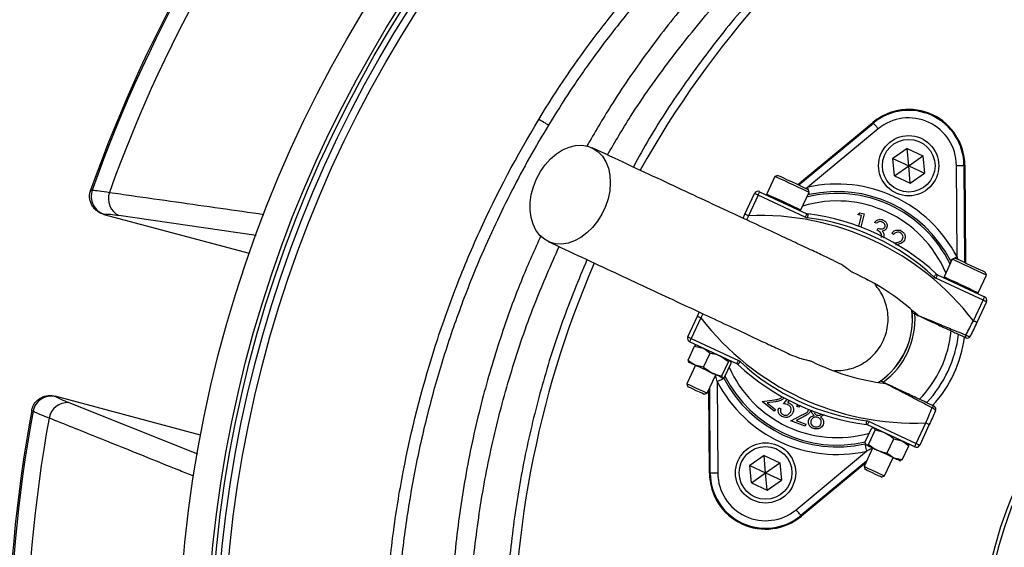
# Model space of a CAD drawing. Header units: millimetres. Extents: x 1308 to 2538, y 1294 to 2524.
# Tile 4 of 13: x 1543 to 1805, y 1942 to 2082. Entities that reach past the tile are written whole.
import ezdxf

# ---------------------------------------------------------------- set-up
doc = ezdxf.new("R2010")
doc.units = ezdxf.units.MM

msp = doc.modelspace()

# ---------------------------------------------------------------- linework, layer by layer
at = {"color": 7, "linetype": 'Continuous', "lineweight": 25}
for p, q in [((1749.76, 2038.45), (1769.7, 2054.96)), ((1749.99, 2038.34), (1769.85, 2054.79)), ((1769.85, 2054.79), (1769.7, 2054.96)), ((1771.12, 2053.25), (1752.39, 2037.73)), ((1778.82, 2048.06), (1775.04, 2045.41)), ((1778.82, 2048.06), (1783.01, 2046.11)), ((1779.23, 2043.46), (1778.82, 2048.06)), ((1775.44, 2040.81), (1775.04, 2045.41)), ((1775.04, 2045.41), (1779.23, 2043.46)), ((1779.23, 2043.46), (1783.01, 2046.11)), ((1783.01, 2046.11), (1783.41, 2041.51)), ((1775.44, 2040.81), (1779.23, 2043.46)), ((1779.23, 2043.46), (1783.41, 2041.51)), ((1779.63, 2038.86), (1779.23, 2043.46)), ((1779.63, 2038.86), (1783.41, 2041.51)), ((1792.09, 2019.22), (1791.93, 2043.54)), ((1793.93, 2043.56), (1794.1, 2017.77)), ((1793.93, 2043.56), (1794.16, 2043.56)), ((1794.16, 2043.56), (1794.32, 2017.67)), ((1743.69, 2040.61), (1741.52, 2035.95)), ((1744.49, 2040.9), (1743.69, 2040.61)), ((1743.7, 2040.61), (1743.69, 2040.61)), ((1775.44, 2040.81), (1779.63, 2038.86)), ((1561.78, 2036.95), (1562.2, 2036.96)), ((1739.6, 2036.56), (1752.14, 2030.71)), ((1750.58, 2031.72), (1752.76, 2036.39)), ((1752.76, 2036.39), (1752.47, 2037.18)), ((1735.71, 2030.6), (1738.27, 2036.08)), ((1739.18, 2035.66), (1736.62, 2030.17)), ((1751.72, 2029.81), (1739.18, 2035.66)), ((1752.83, 2035.78), (1752.43, 2035.68)), ((1565.32, 2030.54), (1603.96, 2020.19)), ((1565.43, 2030.54), (1565.32, 2030.54)), ((1735.21, 2029.51), (1735.71, 2030.6)), ((1765.73, 2030.46), (1766.22, 2030.95)), ((1766.65, 2030.24), (1765.73, 2030.46)), ((1765.95, 2027.34), (1766.65, 2030.24)), ((1766.22, 2030.95), (1767.36, 2030.67)), ((1767.36, 2030.67), (1766.51, 2027.13)), ((1770.66, 2028.18), (1770.18, 2028.41)), ((1770.82, 2026.32), (1771.08, 2026.88)), ((1775.2, 2025.2), (1774.74, 2025.54)), ((1775.41, 2022.93), (1775.48, 2022.95)), ((1790.82, 2018.64), (1788.65, 2013.97)), ((1790.49, 2017.92), (1790.31, 2018.3)), ((1791.62, 2018.93), (1790.82, 2018.64)), ((1798.99, 2007.76), (1786.45, 2013.61)), ((1786.87, 2014.52), (1799.42, 2008.67)), ((1797.71, 2009.74), (1799.88, 2014.41)), ((1799.88, 2014.41), (1799.59, 2015.21)), ((1796.44, 2002.28), (1798.99, 2007.76)), ((1780.1, 2005.11), (1780.17, 2004.4)), ((1799.9, 2007.34), (1797.34, 2001.86)), ((1720.52, 1998.02), (1723.08, 2003.5)), ((1723.98, 2003.08), (1721.43, 1997.59)), ((1723.08, 2003.5), (1723.58, 2004.59)), ((1721.43, 1997.59), (1733.97, 1991.74)), ((1794.34, 1997.8), (1792.5, 1998.66)), ((1720.58, 1991.86), (1722.31, 1995.58)), ((1733.55, 1990.84), (1721, 1996.69)), ((1722.31, 1995.58), (1724.57, 1995.02)), ((1722.82, 1995.84), (1722.76, 1995.84)), ((1724.71, 1989.93), (1726.45, 1993.65)), ((1731.29, 1991.4), (1729.06, 1992.93)), ((1722.52, 1990.46), (1720.24, 1985.58)), ((1720.67, 1991.35), (1720.7, 1991.31)), ((1724.71, 1989.93), (1722.46, 1990.49)), ((1724.71, 1989.93), (1726.95, 1988.4)), ((1729.56, 1987.67), (1731.29, 1991.4)), ((1730.27, 1987.34), (1732, 1991.06)), ((1731.93, 1991.55), (1731.88, 1991.61)), ((1725.68, 1983.05), (1727.95, 1987.93)), ((1729.77, 1987.08), (1729.85, 1987.09)), ((1720.24, 1985.58), (1720.54, 1984.77)), ((1720.54, 1984.77), (1720.54, 1984.77)), ((1726.26, 1961.8), (1726.12, 1983.99)), ((1726.49, 1961.8), (1726.34, 1984.47)), ((1728.33, 1986.14), (1728.49, 1961.81)), ((1771.72, 1986.28), (1771.13, 1985.88)), ((1552.38, 1982.24), (1552.47, 1982.19)), ((1591.01, 1971.89), (1552.38, 1982.24)), ((1724.86, 1982.75), (1725.68, 1983.05)), ((1740.25, 1980.81), (1743.57, 1981.32)), ((1745.99, 1980.25), (1746.93, 1981.37)), ((1743.43, 1978.29), (1740.25, 1980.81)), ((1743.79, 1980.79), (1741.63, 1980.45)), ((1741.63, 1980.45), (1743.79, 1978.74)), ((1743.79, 1978.74), (1743.43, 1978.29)), ((1744.68, 1979.19), (1745.22, 1978.89)), ((1747.43, 1981.11), (1746.99, 1980.57)), ((1749.49, 1979.54), (1749.78, 1979.99)), ((1750.03, 1979.34), (1749.49, 1979.54)), ((1750.27, 1979.74), (1750.03, 1979.34)), ((1784.05, 1980.53), (1785.89, 1979.67)), ((1546.46, 1978.25), (1546.11, 1978.46)), ((1747.92, 1975.74), (1750.93, 1977.26)), ((1751.3, 1976.81), (1749.34, 1975.83)), ((1751.73, 1974.32), (1747.92, 1975.74)), ((1749.34, 1975.83), (1751.93, 1974.86)), ((1751.93, 1974.86), (1751.73, 1974.32)), ((1767.61, 1969.93), (1769.35, 1973.65)), ((1780.82, 1968.79), (1768.27, 1974.64)), ((1768.7, 1975.55), (1781.24, 1969.7)), ((1769.81, 1973.79), (1769.35, 1973.65)), ((1769.94, 1973.86), (1769.81, 1973.85)), ((1770.32, 1973.2), (1770.02, 1973.83)), ((1781.24, 1969.7), (1783.8, 1975.18)), ((1784.71, 1974.76), (1782.15, 1969.28)), ((1768.59, 1969.47), (1770.32, 1973.2)), ((1773.53, 1967.17), (1775.26, 1970.89)), ((1775.26, 1970.89), (1777.43, 1970.37)), ((1769.64, 1968.49), (1767.37, 1963.61)), ((1767.61, 1969.93), (1767.91, 1969.3)), ((1767.75, 1969.46), (1767.83, 1969.33)), ((1777.49, 1965.32), (1779.23, 1969.04)), ((1779.09, 1969.52), (1779.01, 1969.64)), ((1779.03, 1969.49), (1779.23, 1969.04)), ((1740.79, 1966.5), (1737.01, 1963.85)), ((1740.79, 1966.5), (1744.98, 1964.54)), ((1741.19, 1961.89), (1740.79, 1966.5)), ((1749.29, 1952.11), (1768.03, 1967.63)), ((1772.81, 1961.07), (1775.08, 1965.95)), ((1777.49, 1965.32), (1775.32, 1965.84)), ((1737.41, 1959.25), (1737.01, 1963.85)), ((1737.01, 1963.85), (1741.19, 1961.89)), ((1741.19, 1961.89), (1744.98, 1964.54)), ((1744.98, 1964.54), (1745.38, 1959.94)), ((1768.03, 1965.03), (1750.57, 1950.57)), ((1767.81, 1964.55), (1750.71, 1950.4)), ((1767.37, 1963.61), (1767.66, 1962.79)), ((1776.89, 1965.11), (1777.04, 1965.12)), ((1777.49, 1965.32), (1777.04, 1965.2)), ((1726.49, 1961.8), (1726.26, 1961.8)), ((1737.41, 1959.25), (1741.19, 1961.89)), ((1741.59, 1957.29), (1741.19, 1961.89)), ((1741.19, 1961.89), (1745.38, 1959.94)), ((1771.99, 1960.77), (1772.81, 1961.07)), ((1737.41, 1959.25), (1741.59, 1957.29)), ((1741.59, 1957.29), (1745.38, 1959.94)), ((1750.57, 1950.57), (1750.71, 1950.4))]:
    msp.add_line(p, q, dxfattribs=at)
at = {"color": 1, "linetype": 'Continuous', "lineweight": 25}
for p, q in [((1751.85, 2037.47), (1752.39, 2037.73)), ((1605.75, 2024.92), (1569.3, 2030.2)), ((1736.62, 2030.17), (1736.16, 2029.07)), ((1792.09, 2019.22), (1792.22, 2018.65)), ((1724.54, 2004.14), (1723.98, 2003.08)), ((1728.33, 1986.14), (1727.91, 1987.95)), ((1556, 1980.55), (1590.15, 1966.92))]:
    msp.add_line(p, q, dxfattribs=at)
at = {"color": 7, "linetype": 'Continuous', "lineweight": 25, "flags": 128}
for points in [[(1683.47, 2054.22), (1683.39, 2054.27), (1683.23, 2054.37), (1682.98, 2054.52), (1682.66, 2054.71), (1682.28, 2054.94), (1681.85, 2055.2), (1681.39, 2055.48), (1680.92, 2055.77)], [(1769.85, 2054.79), (1769.88, 2054.75), (1769.95, 2054.66), (1770.07, 2054.52), (1770.23, 2054.33), (1770.42, 2054.09), (1770.64, 2053.83), (1770.88, 2053.54), (1771.12, 2053.25)], [(1680.29, 2039.95), (1681.34, 2041.89), (1682.59, 2043.68), (1684.02, 2045.26), (1685.58, 2046.59), (1687.23, 2047.65), (1688.94, 2048.4), (1690.65, 2048.82), (1692.33, 2048.9), (1693.93, 2048.65), (1695.4, 2048.06), (1696.72, 2047.15), (1697.84, 2045.95), (1698.74, 2044.48), (1699.4, 2042.79), (1699.79, 2040.91), (1699.91, 2038.91), (1699.75, 2036.82), (1699.32, 2034.7), (1698.62, 2032.62), (1697.69, 2030.61), (1696.54, 2028.74), (1695.19, 2027.05), (1693.7, 2025.59), (1692.08, 2024.39), (1690.4, 2023.48), (1688.68, 2022.89), (1686.98, 2022.64), (1685.33, 2022.73), (1683.79, 2023.15), (1682.39, 2023.91), (1681.17, 2024.96), (1680.15, 2026.3), (1679.37, 2027.89), (1678.85, 2029.68), (1678.59, 2031.62), (1678.61, 2033.68), (1678.91, 2035.78), (1679.47, 2037.89), (1680.29, 2039.95)], [(1791.93, 2043.54), (1792.32, 2043.55), (1792.69, 2043.55), (1793.03, 2043.55), (1793.33, 2043.55), (1793.58, 2043.55), (1793.77, 2043.56), (1793.89, 2043.56), (1793.93, 2043.56)], [(1752.76, 2036.39), (1752.74, 2036.4), (1752.45, 2036.53), (1751.85, 2036.81), (1750.98, 2037.21), (1749.91, 2037.71), (1748.71, 2038.27), (1747.48, 2038.85), (1746.3, 2039.4), (1745.27, 2039.88), (1744.45, 2040.26), (1743.91, 2040.51), (1743.7, 2040.61)], [(1744.49, 2040.9), (1744.49, 2040.9), (1744.7, 2040.81), (1745.21, 2040.57), (1745.99, 2040.2), (1746.97, 2039.75), (1748.07, 2039.23), (1749.2, 2038.71), (1750.28, 2038.2), (1751.21, 2037.77), (1751.92, 2037.44), (1752.35, 2037.24), (1752.47, 2037.18)], [(1739.6, 2036.56), (1739.59, 2036.55), (1739.57, 2036.49), (1739.53, 2036.41), (1739.48, 2036.3), (1739.41, 2036.16), (1739.34, 2036), (1739.26, 2035.83), (1739.18, 2035.66)], [(1739.18, 2035.66), (1739, 2035.74), (1738.83, 2035.82), (1738.67, 2035.89), (1738.54, 2035.96), (1738.42, 2036.01), (1738.34, 2036.05), (1738.29, 2036.07), (1738.27, 2036.08)], [(1736.62, 2030.17), (1736.44, 2030.26), (1736.27, 2030.34), (1736.12, 2030.41), (1735.98, 2030.47), (1735.87, 2030.53), (1735.78, 2030.56), (1735.73, 2030.59), (1735.71, 2030.6)], [(1752.14, 2030.71), (1752.14, 2030.7), (1752.11, 2030.64), (1752.07, 2030.56), (1752.02, 2030.45), (1751.96, 2030.31), (1751.88, 2030.15), (1751.8, 2029.98), (1751.72, 2029.81)], [(1752.44, 2030.63), (1752.44, 2030.61), (1752.43, 2030.55), (1752.42, 2030.46), (1752.41, 2030.34), (1752.39, 2030.19), (1752.36, 2030.02), (1752.34, 2029.83), (1752.32, 2029.64)], [(1799.88, 2014.41), (1799.76, 2014.47), (1799.3, 2014.68), (1798.56, 2015.03), (1797.58, 2015.49), (1796.43, 2016.02), (1795.2, 2016.59), (1793.98, 2017.16), (1792.87, 2017.68), (1791.94, 2018.12), (1791.26, 2018.43), (1790.89, 2018.61), (1790.82, 2018.64)], [(1791.62, 2018.93), (1791.69, 2018.9), (1792.05, 2018.73), (1792.7, 2018.42), (1793.59, 2018.01), (1794.64, 2017.52), (1795.77, 2016.99), (1796.88, 2016.47), (1797.9, 2016), (1798.72, 2015.61), (1799.3, 2015.35), (1799.57, 2015.22), (1799.59, 2015.21)], [(1786.61, 2014.69), (1786.6, 2014.68), (1786.56, 2014.64), (1786.5, 2014.57), (1786.41, 2014.48), (1786.31, 2014.37), (1786.19, 2014.24), (1786.07, 2014.1), (1785.93, 2013.96)], [(1786.87, 2014.52), (1786.86, 2014.5), (1786.84, 2014.45), (1786.8, 2014.37), (1786.75, 2014.26), (1786.68, 2014.12), (1786.61, 2013.96), (1786.53, 2013.79), (1786.45, 2013.61)], [(1799.42, 2008.67), (1799.41, 2008.65), (1799.38, 2008.6), (1799.34, 2008.52), (1799.29, 2008.41), (1799.23, 2008.27), (1799.15, 2008.11), (1799.08, 2007.94), (1798.99, 2007.76)], [(1799.9, 2007.34), (1799.88, 2007.35), (1799.83, 2007.37), (1799.75, 2007.41), (1799.63, 2007.47), (1799.5, 2007.53), (1799.34, 2007.6), (1799.17, 2007.68), (1798.99, 2007.76)], [(1723.08, 2003.5), (1723.09, 2003.49), (1723.15, 2003.47), (1723.23, 2003.43), (1723.34, 2003.37), (1723.48, 2003.31), (1723.64, 2003.24), (1723.81, 2003.16), (1723.98, 2003.08)], [(1780.17, 2004.4), (1780.26, 2004.36), (1780.86, 2004.08)], [(1797.34, 2001.86), (1797.32, 2001.87), (1797.27, 2001.89), (1797.19, 2001.93), (1797.08, 2001.98), (1796.94, 2002.05), (1796.78, 2002.12), (1796.61, 2002.2), (1796.44, 2002.28)], [(1720.52, 1998.02), (1720.54, 1998.01), (1720.59, 1997.98), (1720.67, 1997.94), (1720.79, 1997.89), (1720.92, 1997.83), (1721.08, 1997.75), (1721.25, 1997.67), (1721.43, 1997.59)], [(1721, 1996.69), (1721.01, 1996.7), (1721.04, 1996.76), (1721.07, 1996.84), (1721.13, 1996.95), (1721.19, 1997.09), (1721.26, 1997.25), (1721.34, 1997.42), (1721.43, 1997.59)], [(1794.45, 1998.47), (1794.65, 1998.38), (1794.85, 1998.29), (1795.05, 1998.23), (1795.23, 1998.19), (1795.39, 1998.18), (1795.52, 1998.19), (1795.62, 1998.22), (1795.67, 1998.28)], [(1733.55, 1990.84), (1733.56, 1990.85), (1733.58, 1990.9), (1733.62, 1990.99), (1733.67, 1991.1), (1733.74, 1991.24), (1733.81, 1991.4), (1733.89, 1991.57), (1733.97, 1991.74)], [(1722.46, 1990.49), (1722.01, 1990.7), (1721.63, 1990.88), (1721.3, 1991.03), (1721.04, 1991.15), (1720.85, 1991.24), (1720.74, 1991.29), (1720.7, 1991.31)], [(1726.95, 1988.4), (1726.38, 1988.66), (1725.8, 1988.93), (1725.21, 1989.21), (1724.62, 1989.48), (1724.04, 1989.75), (1723.48, 1990.02), (1722.95, 1990.26), (1722.46, 1990.49)], [(1733.81, 1990.66), (1733.82, 1990.68), (1733.86, 1990.72), (1733.92, 1990.79), (1734.01, 1990.88), (1734.11, 1990.99), (1734.23, 1991.12), (1734.35, 1991.25), (1734.49, 1991.4)], [(1729.72, 1987.1), (1729.61, 1987.16), (1729.41, 1987.25), (1729.15, 1987.37), (1728.82, 1987.53), (1728.42, 1987.71), (1727.97, 1987.92), (1727.48, 1988.15), (1726.95, 1988.4)], [(1728.33, 1986.14), (1728.67, 1986.31), (1729, 1986.48), (1729.31, 1986.64), (1729.58, 1986.78), (1729.8, 1986.9), (1729.96, 1986.98), (1730.07, 1987.04), (1730.11, 1987.06)], [(1729.77, 1987.08), (1729.77, 1987.08), (1729.72, 1987.1)], [(1720.24, 1985.58), (1720.24, 1985.58), (1720.44, 1985.49), (1720.95, 1985.25), (1721.69, 1984.9), (1722.59, 1984.49), (1723.54, 1984.05), (1724.41, 1983.64), (1725.11, 1983.31), (1725.55, 1983.11), (1725.68, 1983.05)], [(1724.86, 1982.75), (1724.73, 1982.81), (1724.29, 1983.02), (1723.61, 1983.34), (1722.78, 1983.72), (1721.95, 1984.11), (1721.23, 1984.44), (1720.74, 1984.67), (1720.54, 1984.77)], [(1772.41, 1985.96), (1771.8, 1986.24), (1771.72, 1986.28)], [(1786.38, 1978.34), (1786.39, 1978.42), (1786.35, 1978.51), (1786.27, 1978.62), (1786.16, 1978.73), (1786.01, 1978.85), (1785.84, 1978.96), (1785.64, 1979.06), (1785.44, 1979.15)], [(1767.98, 1974.73), (1767.98, 1974.75), (1767.99, 1974.8), (1768, 1974.9), (1768.01, 1975.02), (1768.03, 1975.17), (1768.05, 1975.34), (1768.08, 1975.53), (1768.1, 1975.72)], [(1768.27, 1974.64), (1768.28, 1974.66), (1768.31, 1974.71), (1768.35, 1974.8), (1768.4, 1974.91), (1768.46, 1975.05), (1768.54, 1975.2), (1768.61, 1975.37), (1768.7, 1975.55)], [(1783.8, 1975.18), (1783.98, 1975.1), (1784.15, 1975.02), (1784.3, 1974.95), (1784.44, 1974.88), (1784.55, 1974.83), (1784.64, 1974.79), (1784.69, 1974.77), (1784.71, 1974.76)], [(1767.59, 1969.58), (1767.6, 1969.53), (1767.63, 1969.42), (1767.67, 1969.24), (1767.72, 1968.99), (1767.79, 1968.7), (1767.86, 1968.36), (1767.94, 1968), (1768.03, 1967.63)], [(1767.91, 1969.3), (1767.84, 1969.33), (1767.83, 1969.33)], [(1770.87, 1967.92), (1770.32, 1968.17), (1769.81, 1968.41), (1769.34, 1968.63), (1768.93, 1968.82), (1768.57, 1968.99), (1768.28, 1969.12), (1768.06, 1969.23), (1767.91, 1969.3)], [(1780.82, 1968.79), (1780.83, 1968.81), (1780.85, 1968.86), (1780.89, 1968.95), (1780.94, 1969.06), (1781.01, 1969.2), (1781.08, 1969.35), (1781.16, 1969.52), (1781.24, 1969.7)], [(1781.24, 1969.7), (1781.42, 1969.62), (1781.59, 1969.54), (1781.75, 1969.46), (1781.88, 1969.4), (1782, 1969.35), (1782.08, 1969.31), (1782.13, 1969.29), (1782.15, 1969.28)], [(1775.32, 1965.84), (1774.85, 1966.06), (1774.33, 1966.3), (1773.78, 1966.56), (1773.21, 1966.83), (1772.62, 1967.1), (1772.03, 1967.38), (1771.44, 1967.65), (1770.87, 1967.92)], [(1776.89, 1965.11), (1776.88, 1965.11), (1776.8, 1965.15), (1776.64, 1965.23), (1776.41, 1965.33), (1776.11, 1965.47), (1775.74, 1965.64), (1775.32, 1965.84)], [(1767.37, 1963.61), (1767.45, 1963.57), (1767.84, 1963.39), (1768.49, 1963.08), (1769.34, 1962.68), (1770.28, 1962.25), (1771.2, 1961.82), (1771.98, 1961.46), (1772.53, 1961.2), (1772.79, 1961.08), (1772.81, 1961.07)], [(1728.49, 1961.81), (1728.1, 1961.81), (1727.73, 1961.81), (1727.39, 1961.81), (1727.09, 1961.8), (1726.84, 1961.8), (1726.65, 1961.8), (1726.53, 1961.8), (1726.49, 1961.8)], [(1771.99, 1960.77), (1771.98, 1960.78), (1771.73, 1960.89), (1771.19, 1961.15), (1770.45, 1961.49), (1769.61, 1961.89), (1768.8, 1962.26), (1768.15, 1962.56), (1767.75, 1962.75), (1767.66, 1962.79)], [(1750.57, 1950.57), (1750.54, 1950.61), (1750.47, 1950.7), (1750.35, 1950.84), (1750.19, 1951.03), (1750, 1951.26), (1749.78, 1951.53), (1749.54, 1951.81), (1749.29, 1952.11)]]:
    msp.add_lwpolyline(points, dxfattribs=at)
at = {"color": 1, "linetype": 'Continuous', "lineweight": 25, "flags": 128}
for points in [[(1752.59, 2036.85), (1752.56, 2036.99), (1752.48, 2037.35), (1752.39, 2037.73)], [(1752.83, 2035.78), (1752.82, 2035.82), (1752.79, 2035.94), (1752.75, 2036.12), (1752.71, 2036.29)], [(1741.52, 2035.95), (1741.52, 2035.94), (1741.74, 2035.84), (1742.27, 2035.59), (1743.09, 2035.21), (1744.12, 2034.73), (1745.3, 2034.18), (1746.54, 2033.6), (1747.73, 2033.05), (1748.81, 2032.55), (1749.67, 2032.14), (1750.27, 2031.86), (1750.56, 2031.73), (1750.58, 2031.72)], [(1790.78, 2018.54), (1790.62, 2018.46), (1790.46, 2018.37), (1790.35, 2018.32), (1790.31, 2018.3)], [(1792.09, 2019.22), (1791.74, 2019.04), (1791.41, 2018.87), (1791.28, 2018.8)], [(1788.65, 2013.97), (1788.71, 2013.94), (1789.09, 2013.76), (1789.76, 2013.45), (1790.69, 2013.01), (1791.81, 2012.49), (1793.02, 2011.93), (1794.25, 2011.35), (1795.4, 2010.82), (1796.38, 2010.36), (1797.13, 2010.01), (1797.58, 2009.8), (1797.71, 2009.74)]]:
    msp.add_lwpolyline(points, dxfattribs=at)
at = {"color": 7, "linetype": 'Continuous', "lineweight": 25}
for centre, radius in [((1922.59, 1908.93), 615), ((1922.59, 1908.93), 595), ((1922.59, 1908.93), 593.6), ((1922.59, 1908.93), 590.07), ((1922.59, 1908.93), 579), ((1922.59, 1908.93), 576), ((1922.59, 1908.93), 565), ((1922.59, 1908.93), 337.5), ((1922.59, 1908.93), 330), ((1922.59, 1908.93), 329), ((1922.59, 1908.93), 327.5), ((1922.59, 1908.93), 325.5), ((1779.23, 2043.46), 8), ((1779.23, 2043.46), 7), ((1741.19, 1961.89), 8), ((1741.19, 1961.89), 7)]:
    msp.add_circle(centre, radius, dxfattribs=at)
for centre, radius, start, end in [((1922.59, 1908.93), 382.85, 139.5357, 160.4643), ((1922.59, 1908.93), 382.46, 139.5579, 160.4421), ((1922.59, 1908.93), 377.94, 139.7071, 160.2929), ((1937.17, 1913.53), 263, 125.6711, 150.6903), ((1779.23, 2043.46), 14.93, 0.3695, 129.6305), ((1779.23, 2043.46), 14.7, 0.3695, 129.6305), ((1779.23, 2043.46), 12.7, 0.3695, 129.6305), ((1566.98, 2035.35), 5.05, 161.372, 252.0938), ((1571.44, 2034.67), 4.95, 159.8712, 244.5111), ((1739.18, 2035.66), 1, 65, 155), ((1760.21, 2002.68), 35.91, 27.427, 102.573), ((1760.21, 2002.68), 33.91, 27.427, 102.573), ((1741.74, 2035.84), 0.25, 155, 245), ((1750.35, 2031.82), 0.25, 245, 335), ((1922.59, 1908.93), 125, 99.2069, 180), ((1922.59, 1908.93), 124, 99.2818, 180), ((1739.64, 1958.57), 71.67, 37.5829, 92.4171), ((1752.57, 2031.62), 2, 245, 262.8003), ((1752.57, 2031.62), 1, 245, 262.8003), ((1744.71, 1969.45), 60.67, 47.1997, 82.8003), ((1744.71, 1969.45), 61.67, 47.1997, 82.8003), ((1937.17, 1913.53), 263, 156.6871, 206.8749), ((1739.64, 1958.57), 61.67, 47.1997, 66.3645), ((1787.29, 2015.43), 2, 227.1997, 245), ((1787.29, 2015.43), 1, 227.1997, 245), ((1788.87, 2013.86), 0.25, 155, 245), ((1797.48, 2009.85), 0.25, 245, 335), ((1798.99, 2007.76), 1, 335, 65), ((1760.21, 2002.68), 20, 302.9043, 7.0957), ((1780.78, 2046.79), 71.67, 217.5829, 272.4171), ((1760.21, 2002.68), 20.7, 306.1144, 3.8856), ((1721.43, 1997.59), 1, 155, 245), ((1760.21, 2002.68), 30.49, 315.8562, 354.1438), ((1760.21, 2002.68), 32.53, 317.0993, 352.9007), ((1760.21, 2002.68), 34.21, 317.9236, 352.0712), ((1795.19, 1998.01), 0.874, 147.6637, 193.9529), ((1794.77, 1998.7), 1, 245, 335), ((1733.13, 1989.93), 2, 47.1997, 65), ((1733.13, 1989.93), 1, 47.1997, 65), ((1775.71, 2035.91), 61.67, 227.1997, 262.8003), ((1775.71, 2035.91), 60.67, 227.1997, 262.8003), ((1780.78, 2046.79), 61.67, 243.6355, 262.8003), ((1760.21, 2002.68), 33.91, 207.427, 282.573), ((1760.21, 2002.68), 35.91, 207.427, 282.573), ((1551.41, 1977.25), 5.05, 77.9063, 168.6282), ((1555.61, 1975.61), 4.95, 85.4886, 170.1288), ((1786.28, 1978.88), 0.874, 116.0463, 162.336), ((1785.47, 1978.76), 1, 335, 65), ((1922.59, 1908.93), 382.85, 169.5357, 190.4643), ((1922.59, 1908.93), 382.46, 169.5579, 190.4421), ((1922.59, 1908.93), 377.94, 169.7071, 190.2929), ((1767.85, 1973.74), 1, 65, 82.8003), ((1767.85, 1973.74), 2, 65, 82.8003), ((1781.24, 1969.7), 1, 245, 335), ((1741.19, 1961.89), 14.93, 180.3695, 309.6305), ((1741.19, 1961.89), 14.7, 180.3695, 309.6305), ((1741.19, 1961.89), 12.7, 180.3695, 309.6305)]:
    msp.add_arc(centre, radius, start, end, dxfattribs=at)
at = {"color": 1, "linetype": 'Continuous', "lineweight": 25}
for radius, start, end in [(31.41, 23.0383, 106.9617), (33.41, 26.0524, 103.9476), (20.03, 303.0133, 6.9867), (31.41, 203.8808, 285.8669), (33.41, 206.8106, 282.962)]:
    msp.add_arc((1760.21, 2002.68), radius, start, end, dxfattribs=at)
at = {"color": 7, "linetype": 'Continuous', "lineweight": 25}
for points, knots in [([(1894.94, 2178.67), (1889.79, 2177.97), (1879.5, 2176.56), (1864.26, 2173.26), (1849.22, 2169.24), (1833.63, 2164.32), (1817.6, 2158.33), (1801.3, 2150.91), (1785.55, 2142.44), (1770.47, 2132.93), (1756.36, 2122.55), (1743.26, 2111.33), (1731.15, 2099.42), (1719.85, 2086.75), (1709.46, 2073.4), (1700.65, 2060.67), (1695.73, 2052.19), (1693.62, 2048.55)], [0, 0, 0, 0, 0.061908, 0.123918, 0.185972, 0.247942, 0.319255, 0.390836, 0.462487, 0.534029, 0.60531, 0.673782, 0.742475, 0.811266, 0.880006, 0.948518, 1, 1, 1, 1]), ([(1680.92, 2055.77), (1685.69, 2063.64), (1690.86, 2071.23), (1699.2, 2082.19), (1702.08, 2085.77), (1708.03, 2092.79), (1711.08, 2096.21), (1720.47, 2106.19), (1727.04, 2112.48), (1740.79, 2124.33), (1747.96, 2129.9), (1759.18, 2137.71), (1762.99, 2140.22), (1768.83, 2143.85), (1770.8, 2145.04), (1774.77, 2147.36), (1776.77, 2148.5), (1786.8, 2154.03), (1795.01, 2158), (1811.74, 2165.06), (1820.27, 2168.15), (1833.32, 2172.13), (1837.71, 2173.35), (1846.57, 2175.56), (1851.05, 2176.55), (1855.56, 2177.43)], [0, 0, 0, 0, 0.125, 0.125, 0.1875, 0.1875, 0.25, 0.25, 0.375, 0.375, 0.5, 0.5, 0.5625, 0.5625, 0.59375, 0.59375, 0.625, 0.625, 0.75, 0.75, 0.875, 0.875, 0.9375, 0.9375, 1, 1, 1, 1]), ([(1856.14, 2174.49), (1850.43, 2173.26), (1838.98, 2170.79), (1822.17, 2165.63), (1805.69, 2159.44), (1789.69, 2152.15), (1774.24, 2143.82), (1759.41, 2134.43), (1745.22, 2124.05), (1731.74, 2112.72), (1719.06, 2100.54), (1709.83, 2090.4), (1702.28, 2081.28), (1696.18, 2073.36), (1689.47, 2063.82), (1685.41, 2057.32), (1683.47, 2054.22)], [0, 0, 0, 0, 0.080899, 0.162075, 0.243341, 0.324512, 0.405407, 0.486315, 0.567501, 0.64878, 0.729965, 0.810873, 0.838537, 0.893937, 0.949336, 1, 1, 1, 1]), ([(1699.15, 2046.32), (1701.16, 2049.74), (1706.29, 2058.46), (1715.79, 2071.74), (1727.42, 2086.18), (1740.09, 2099.8), (1753.66, 2112.57), (1768.1, 2124.41), (1783.34, 2135.3), (1799.3, 2145.15), (1815.92, 2153.96), (1833.12, 2161.63), (1850.79, 2168.25), (1862.91, 2171.67), (1868.97, 2173.38)], [0, 0, 0, 0, 0.055365, 0.14124, 0.227117, 0.312992, 0.398869, 0.484744, 0.570621, 0.656496, 0.742373, 0.828248, 0.914123, 1, 1, 1, 1]), ([(1782.61, 2128.84), (1777.85, 2125.28), (1768.3, 2118.15), (1754.94, 2106.24), (1742.33, 2093.52), (1730.6, 2080), (1719.88, 2065.71), (1711.67, 2053.39), (1707.43, 2045.64), (1706.04, 2043.11)], [0, 0, 0, 0, 0.1539047, 0.3083341, 0.4629435, 0.6173772, 0.7712856, 0.9253102, 1, 1, 1, 1]), ([(1861.59, 1632.5), (1850.58, 1634.94), (1839.78, 1638.02), (1823.9, 1643.59), (1818.66, 1645.6), (1810.89, 1648.86), (1808.31, 1649.99), (1803.17, 1652.32), (1800.63, 1653.53), (1788.03, 1659.72), (1778.33, 1665.23), (1759.66, 1677.32), (1750.7, 1683.91), (1737.81, 1694.62), (1733.61, 1698.32), (1727.44, 1704.09), (1725.41, 1706.05), (1721.42, 1710.01), (1719.46, 1712.02), (1709.82, 1722.19), (1702.65, 1730.71), (1689.36, 1748.54), (1683.24, 1757.84), (1676.25, 1769.96), (1674.89, 1772.4), (1672.23, 1777.35), (1670.93, 1779.85), (1667.16, 1787.41), (1664.8, 1792.51), (1658.21, 1807.93), (1654.45, 1818.41), (1648.17, 1839.74), (1645.66, 1850.6), (1643.32, 1864.42), (1642.89, 1867.19), (1642.31, 1871.38), (1642.12, 1872.78), (1641.78, 1875.57), (1641.62, 1876.97), (1640.86, 1883.97), (1640.42, 1889.57), (1639.6, 1906.38), (1639.72, 1917.6), (1640.71, 1931.65), (1640.95, 1934.46), (1641.51, 1940.06), (1641.83, 1942.84), (1642.92, 1951.17), (1643.81, 1956.69), (1646.96, 1973.11), (1649.7, 1983.9), (1654.76, 1999.84), (1656.61, 2005.12), (1659.63, 2012.98), (1660.68, 2015.58), (1662.85, 2020.78), (1663.98, 2023.37), (1669.81, 2036.18), (1675.06, 2046.13), (1680.92, 2055.77)], [0, 0, 0, 0, 0.0625, 0.0625, 0.09375, 0.09375, 0.109375, 0.109375, 0.125, 0.125, 0.1875, 0.1875, 0.25, 0.25, 0.28125, 0.28125, 0.296875, 0.296875, 0.3125, 0.3125, 0.375, 0.375, 0.4375, 0.4375, 0.453125, 0.453125, 0.46875, 0.46875, 0.5, 0.5, 0.5625, 0.5625, 0.625, 0.625, 0.640625, 0.640625, 0.648437, 0.648437, 0.65625, 0.65625, 0.6875, 0.6875, 0.75, 0.75, 0.765625, 0.765625, 0.78125, 0.78125, 0.8125, 0.8125, 0.875, 0.875, 0.90625, 0.90625, 0.921875, 0.921875, 0.9375, 0.9375, 1, 1, 1, 1]), ([(1683.47, 2054.22), (1681.78, 2051.37), (1678.4, 2045.67), (1673.71, 2036.88), (1669.3, 2027.93), (1664.54, 2017.32), (1659.66, 2004.98), (1654.92, 1990.84), (1650.9, 1976.35), (1647.65, 1961.54), (1645.18, 1946.43), (1643.58, 1931.48), (1642.78, 1916.73), (1642.75, 1902.17), (1643.49, 1887.58), (1645.02, 1872.7), (1647.39, 1857.64), (1650.66, 1842.44), (1654.8, 1827.31), (1659.84, 1812.29), (1665.78, 1797.44), (1672.5, 1783.09), (1679.94, 1769.28), (1688.05, 1756.03), (1696.96, 1743.12), (1706.69, 1730.61), (1717.21, 1718.57), (1728.29, 1707.25), (1739.88, 1696.67), (1751.93, 1686.85), (1764.61, 1677.61), (1777.96, 1669.08), (1788.02, 1663.18), (1793.7, 1660.41), (1794.58, 1659.98)], [0, 0, 0, 0, 0.021642, 0.043284, 0.065035, 0.086787, 0.11921, 0.151655, 0.184077, 0.217365, 0.250679, 0.283967, 0.31553, 0.347092, 0.379001, 0.410909, 0.444709, 0.478535, 0.512336, 0.547119, 0.58193, 0.616713, 0.650512, 0.684338, 0.718137, 0.752918, 0.787726, 0.822507, 0.856312, 0.890142, 0.923947, 0.958735, 0.993552, 1, 1, 1, 1]), ([(1759.32, 2018.27), (1758.65, 2018.58), (1757.12, 2019.29), (1753.71, 2020.88), (1749.15, 2023.01), (1743.62, 2025.59), (1737.21, 2028.57), (1730, 2031.94), (1722.06, 2035.64), (1713.52, 2039.62), (1704.45, 2043.85), (1698.22, 2046.76), (1695.05, 2048.23)], [0, 0, 0, 0, 0.067587, 0.154393, 0.245577, 0.341084, 0.440586, 0.544165, 0.65194, 0.763818, 0.879822, 1, 1, 1, 1]), ([(1565.32, 2030.54), (1564.98, 2030.63), (1564.66, 2030.75), (1564.2, 2030.97), (1564.05, 2031.06), (1563.76, 2031.24), (1563.62, 2031.33), (1563.21, 2031.65), (1562.96, 2031.88), (1562.5, 2032.39), (1562.3, 2032.68), (1561.96, 2033.27), (1561.83, 2033.58), (1561.67, 2034.08), (1561.63, 2034.24), (1561.56, 2034.58), (1561.51, 2034.92), (1561.5, 2035.26), (1561.51, 2035.6), (1561.52, 2035.78), (1561.59, 2036.29), (1561.67, 2036.62), (1561.78, 2036.95)], [0, 0, 0, 0, 0.125, 0.125, 0.1875, 0.1875, 0.25, 0.25, 0.375, 0.375, 0.5, 0.5, 0.625, 0.625, 0.6875, 0.6875, 0.75, 0.8125, 0.8125, 0.875, 0.875, 1, 1, 1, 1]), ([(1562.2, 2036.96), (1562.76, 2036.92), (1563.91, 2036.85), (1565.82, 2036.54), (1566.78, 2036.37)], [0, 0, 0, 0, 0.492648, 1, 1, 1, 1]), ([(1569.3, 2030.2), (1568.51, 2030.3), (1566.9, 2030.52), (1565.92, 2030.54), (1565.43, 2030.54)], [0, 0, 0, 0, 0.492682, 1, 1, 1, 1]), ([(1770.18, 2028.41), (1770.34, 2028.59), (1770.66, 2028.94), (1771.29, 2029.21), (1771.91, 2029.24), (1772.27, 2029.11), (1772.44, 2029.04)], [0, 0, 0, 0, 0.2802896, 0.5596786, 0.779746, 1, 1, 1, 1]), ([(1772.19, 2028.48), (1772.04, 2028.54), (1771.75, 2028.65), (1771.17, 2028.59), (1770.86, 2028.33), (1770.66, 2028.18)], [0, 0, 0, 0, 0.280634, 0.56036, 1, 1, 1, 1]), ([(1772.89, 2027.12), (1772.93, 2027.28), (1773, 2027.59), (1772.75, 2028.13), (1772.4, 2028.35), (1772.19, 2028.48)], [0, 0, 0, 0, 0.278858, 0.56005, 1, 1, 1, 1]), ([(1772.44, 2029.04), (1772.65, 2028.92), (1773.07, 2028.67), (1773.43, 2028.07), (1773.55, 2027.44), (1773.43, 2027.07), (1773.37, 2026.89)], [0, 0, 0, 0, 0.280087, 0.559869, 0.780098, 1, 1, 1, 1]), ([(1771.95, 2024.39), (1771.99, 2024.49), (1772.06, 2024.69), (1772.05, 2025.11), (1771.77, 2025.81), (1771.2, 2026.12), (1770.82, 2026.32)], [0, 0, 0, 0, 0.125582, 0.251208, 0.500631, 1, 1, 1, 1]), ([(1771.08, 2026.88), (1771.4, 2026.77), (1771.88, 2026.59), (1772.48, 2026.7), (1772.76, 2026.9), (1772.84, 2027.05), (1772.89, 2027.12)], [0, 0, 0, 0, 0.499393, 0.749024, 0.874538, 1, 1, 1, 1]), ([(1773.37, 2026.89), (1773.31, 2026.77), (1773.17, 2026.53), (1772.78, 2026.2), (1772.43, 2026.12), (1772.22, 2026.07)], [0, 0, 0, 0, 0.280507, 0.560794, 1, 1, 1, 1]), ([(1772.22, 2026.07), (1772.31, 2025.94), (1772.48, 2025.72), (1772.56, 2025.45), (1772.59, 2025.33)], [0, 0, 0, 0, 0.5598423, 1, 1, 1, 1]), ([(1774.74, 2025.54), (1774.94, 2025.75), (1775.35, 2026.19), (1776.17, 2026.42), (1776.94, 2026.35), (1777.34, 2026.1), (1777.54, 2025.98)], [0, 0, 0, 0, 0.280038, 0.559507, 0.779645, 1, 1, 1, 1]), ([(1777.18, 2025.54), (1776.99, 2025.65), (1776.63, 2025.86), (1776.02, 2025.81), (1775.54, 2025.55), (1775.31, 2025.32), (1775.2, 2025.2)], [0, 0, 0, 0, 0.279443, 0.558563, 0.779019, 1, 1, 1, 1]), ([(1777.54, 2025.98), (1777.74, 2025.8), (1778.15, 2025.44), (1778.34, 2024.69), (1778.29, 2023.99), (1778.07, 2023.63), (1777.96, 2023.45)], [0, 0, 0, 0, 0.279978, 0.559308, 0.779652, 1, 1, 1, 1]), ([(1681.48, 2024.89), (1679.8, 2021.18), (1675.78, 2012.28), (1670.56, 1997.73), (1665.53, 1980.83), (1661.58, 1963.03), (1658.8, 1944.42), (1657.33, 1925.64), (1657.18, 1906.83), (1658.34, 1888.16), (1660.82, 1869.7), (1664.56, 1851.5), (1669.53, 1833.55), (1675.75, 1816), (1682.18, 1800.86), (1686.95, 1791.8), (1688.82, 1788.24)], [0, 0, 0, 0, 0.049519, 0.119096, 0.188479, 0.26507, 0.341929, 0.418881, 0.495743, 0.572336, 0.647905, 0.72373, 0.799637, 0.875454, 0.951017, 1, 1, 1, 1]), ([(1683.43, 2023.31), (1686.42, 2021.92), (1692.36, 2019.15), (1701.09, 2015.07), (1709.5, 2011.15), (1717.5, 2007.42), (1724.95, 2003.95), (1731.73, 2000.79), (1737.46, 1998.11), (1742.09, 1995.95), (1745.47, 1994.38), (1747, 1993.67), (1747.66, 1993.36)], [0, 0, 0, 0, 0.113512, 0.225199, 0.335104, 0.443265, 0.54959, 0.654172, 0.757143, 0.845616, 0.932497, 1, 1, 1, 1]), ([(1772.59, 2025.33), (1772.62, 2025.11), (1772.66, 2024.73), (1772.52, 2024.37), (1772.46, 2024.21)], [0, 0, 0, 0, 0.559419, 1, 1, 1, 1]), ([(1775.48, 2022.95), (1775.89, 2023.02), (1776.46, 2023.12), (1777.15, 2023.41), (1777.37, 2023.66), (1777.48, 2023.78)], [0, 0, 0, 0, 0.560688, 0.780476, 1, 1, 1, 1]), ([(1777.96, 2023.45), (1777.8, 2023.27), (1777.48, 2022.92), (1776.67, 2022.61), (1776.08, 2022.49), (1775.72, 2022.42)], [0, 0, 0, 0, 0.279326, 0.559182, 1, 1, 1, 1]), ([(1777.48, 2023.78), (1777.57, 2023.95), (1777.76, 2024.27), (1777.71, 2024.81), (1777.51, 2025.25), (1777.29, 2025.45), (1777.18, 2025.54)], [0, 0, 0, 0, 0.279126, 0.559042, 0.779432, 1, 1, 1, 1]), ([(1692.62, 1790.01), (1691.86, 1791.38), (1688.11, 1798.13), (1682.52, 1810.8), (1675.94, 1827.96), (1670.66, 1845.54), (1666.61, 1863.41), (1663.81, 1881.52), (1662.3, 1899.76), (1662.05, 1918.06), (1663.1, 1936.34), (1665.41, 1954.5), (1668.99, 1972.47), (1673.85, 1990.16), (1679.54, 2006.73), (1684.18, 2017.14), (1686.32, 2021.96)], [0, 0, 0, 0, 0.0195078, 0.0957539, 0.1719976, 0.2482438, 0.3244878, 0.4007339, 0.4769778, 0.5532236, 0.6294675, 0.7057137, 0.7819576, 0.8582036, 0.9344474, 1, 1, 1, 1]), ([(1693.7, 2018.52), (1691.47, 2013.1), (1686.98, 2002.18), (1681.63, 1985.23), (1677.35, 1967.85), (1674.27, 1950.19), (1672.36, 1932.35), (1671.65, 1914.44), (1672.14, 1896.54), (1673.87, 1878.72), (1676.8, 1861.02), (1680.9, 1843.53), (1686.16, 1826.39), (1692.47, 1809.63), (1697.62, 1798.9), (1700.19, 1793.53)], [0, 0, 0, 0, 0.075598, 0.152409, 0.229292, 0.306438, 0.383673, 0.46082, 0.537704, 0.61464, 0.691838, 0.769125, 0.846324, 0.923262, 1, 1, 1, 1]), ([(1764.37, 2015.07), (1764.22, 2015.15), (1763.89, 2015.36), (1762.68, 2016.28), (1761.14, 2017.38), (1759.8, 2017.99), (1759.29, 2018.22)], [0, 0, 0, 0, 0.190515, 0.439332, 0.789277, 1, 1, 1, 1]), ([(1766.29, 2014.18), (1766.4, 2014.13), (1767.27, 2013.73), (1767.9, 2013.39), (1768.45, 2013.1), (1768.53, 2013.06)], [0, 0, 0, 0, 0.108412, 0.870313, 1, 1, 1, 1]), ([(1759.55, 1989.04), (1760.31, 1989.05), (1761.83, 1989.07), (1764.1, 1989.59), (1766.25, 1990.45), (1768.24, 1991.69), (1769.98, 1993.22), (1771.45, 1995.04), (1772.58, 1997.06), (1773.36, 1999.26), (1773.76, 2001.54), (1773.77, 2003.88), (1773.39, 2006.17), (1772.62, 2008.37), (1771.59, 2010.32), (1770.66, 2011.41), (1770.25, 2011.91)], [0, 0, 0, 0, 0.071324, 0.1427, 0.216148, 0.287488, 0.360898, 0.4322, 0.50557, 0.576847, 0.650192, 0.72147, 0.794814, 0.866117, 0.939485, 1, 1, 1, 1]), ([(1780.86, 2004.08), (1780.86, 2004.08), (1780.88, 2004.07), (1781.25, 2003.9), (1782.68, 2003.23), (1784.92, 2002.19), (1787.54, 2000.97), (1789.52, 2000.04), (1790.41, 1999.63), (1790.54, 1999.57)], [0, 0, 0, 0, 0.00301, 0.191331, 0.379879, 0.586722, 0.815648, 0.971347, 1, 1, 1, 1]), ([(1781.54, 2003.82), (1781.58, 2003.8), (1781.68, 2003.76), (1782.6, 2003.37), (1784.59, 2002.54), (1787.7, 2001.25), (1790.95, 1999.91), (1793.25, 1998.97), (1794.25, 1998.56), (1794.45, 1998.47)], [0, 0, 0, 0, 0.06946, 0.156796, 0.318891, 0.56133, 0.8114, 0.961393, 1, 1, 1, 1]), ([(1794.45, 1998.47), (1794.48, 1998.53), (1794.81, 1999.15), (1795.47, 2000.41), (1796.11, 2001.65), (1796.44, 2002.28)], [0, 0, 0, 0, 0.04385, 0.514834, 1, 1, 1, 1]), ([(1797.34, 2001.86), (1797.06, 2001.26), (1796.49, 2000.04), (1795.95, 1998.87), (1795.67, 1998.28)], [0, 0, 0, 0, 0.4922529, 1, 1, 1, 1]), ([(1790.54, 1999.57), (1790.66, 1999.51), (1791, 1999.35), (1791.55, 1999.1), (1792.08, 1998.85), (1792.37, 1998.72), (1792.48, 1998.66), (1792.49, 1998.66), (1792.49, 1998.66)], [0, 0, 0, 0, 0.11815, 0.351237, 0.579004, 0.795808, 0.923581, 1, 1, 1, 1]), ([(1722.76, 1995.84), (1722.76, 1995.84), (1722.66, 1995.85), (1722.48, 1995.72), (1722.31, 1995.58)], [0, 0, 0, 0, 0.013216, 1, 1, 1, 1]), ([(1724.57, 1995.02), (1724.62, 1995), (1725.31, 1994.67), (1725.9, 1994.14), (1726.45, 1993.65)], [0, 0, 0, 0, 0.0702231, 1, 1, 1, 1]), ([(1722.46, 1990.49), (1722.41, 1990.51), (1721.71, 1990.85), (1721.13, 1991.37), (1720.58, 1991.86)], [0, 0, 0, 0, 0.070174, 1, 1, 1, 1]), ([(1720.58, 1991.86), (1720.59, 1991.64), (1720.59, 1991.43), (1720.67, 1991.36), (1720.67, 1991.35)], [0, 0, 0, 0, 0.9867843, 1, 1, 1, 1]), ([(1729.06, 1992.93), (1729, 1992.96), (1728.18, 1993.33), (1727.28, 1993.5), (1726.45, 1993.65)], [0, 0, 0, 0, 0.070198, 1, 1, 1, 1]), ([(1747.66, 1993.36), (1748.52, 1993.01), (1750.1, 1992.35), (1751.96, 1991.91), (1753.03, 1991.67), (1753.29, 1991.57), (1753.39, 1991.53)], [0, 0, 0, 0, 0.355522, 0.659221, 0.862015, 1, 1, 1, 1]), ([(1731.84, 1991.63), (1731.81, 1991.64), (1731.68, 1991.68), (1731.46, 1991.52), (1731.29, 1991.4)], [0, 0, 0, 0, 0.244317, 1, 1, 1, 1]), ([(1732, 1991.06), (1732, 1991.13), (1732, 1991.36), (1731.93, 1991.45), (1731.89, 1991.52)], [0, 0, 0, 0, 0.296739, 1, 1, 1, 1]), ([(1726.95, 1988.4), (1727, 1988.37), (1727.82, 1988), (1728.72, 1987.83), (1729.56, 1987.67)], [0, 0, 0, 0, 0.070222, 1, 1, 1, 1]), ([(1729.56, 1987.67), (1729.57, 1987.47), (1729.59, 1987.2), (1729.7, 1987.12), (1729.72, 1987.1)], [0, 0, 0, 0, 0.755683, 1, 1, 1, 1]), ([(1729.72, 1987.1), (1729.84, 1987.11), (1729.99, 1987.12), (1730.22, 1987.3), (1730.27, 1987.34)], [0, 0, 0, 0, 0.773081, 1, 1, 1, 1]), ([(1782.09, 1981.44), (1781.95, 1981.51), (1780.64, 1982.12), (1778.2, 1983.26), (1775.71, 1984.42), (1774.14, 1985.15), (1773.24, 1985.57), (1772.66, 1985.84), (1772.44, 1985.94), (1772.42, 1985.95), (1772.41, 1985.96)], [0, 0, 0, 0, 0.030043, 0.270737, 0.511436, 0.631083, 0.750645, 0.860108, 0.9695, 1, 1, 1, 1]), ([(1785.44, 1979.15), (1784.49, 1979.65), (1782.31, 1980.8), (1779.01, 1982.53), (1776.01, 1984.08), (1774.07, 1985.08), (1773.18, 1985.54), (1773.09, 1985.58), (1773.05, 1985.61)], [0, 0, 0, 0, 0.188574, 0.431979, 0.681096, 0.843197, 0.930537, 1, 1, 1, 1]), ([(1546.11, 1978.46), (1546.17, 1978.8), (1546.27, 1979.13), (1546.53, 1979.76), (1546.7, 1980.07), (1547.1, 1980.63), (1547.32, 1980.88), (1547.7, 1981.24), (1547.83, 1981.35), (1548.11, 1981.55), (1548.4, 1981.74), (1548.7, 1981.9), (1549.01, 1982.04), (1549.17, 1982.1), (1549.66, 1982.27), (1549.99, 1982.34), (1550.68, 1982.43), (1551.02, 1982.44), (1551.71, 1982.39), (1552.04, 1982.33), (1552.38, 1982.24)], [0, 0, 0, 0, 0.125, 0.125, 0.25, 0.25, 0.375, 0.375, 0.4375, 0.4375, 0.5, 0.5625, 0.5625, 0.625, 0.625, 0.75, 0.75, 0.875, 0.875, 1, 1, 1, 1]), ([(1552.47, 1982.19), (1552.89, 1981.95), (1553.74, 1981.48), (1555.24, 1980.86), (1556, 1980.55)], [0, 0, 0, 0, 0.492667, 1, 1, 1, 1]), ([(1743.57, 1981.32), (1743.98, 1981.38), (1744.55, 1981.46), (1745.25, 1981.73), (1745.48, 1981.97), (1745.59, 1982.09)], [0, 0, 0, 0, 0.560641, 0.780422, 1, 1, 1, 1]), ([(1746.05, 1981.74), (1745.89, 1981.56), (1745.56, 1981.22), (1744.74, 1980.95), (1744.15, 1980.85), (1743.79, 1980.79)], [0, 0, 0, 0, 0.279318, 0.559188, 1, 1, 1, 1]), ([(1784.04, 1980.53), (1784.04, 1980.53), (1784.02, 1980.54), (1783.87, 1980.61), (1783.5, 1980.79), (1782.98, 1981.03), (1782.48, 1981.26), (1782.18, 1981.4), (1782.09, 1981.44)], [0, 0, 0, 0, 0.076412, 0.279468, 0.482327, 0.690775, 0.909637, 1, 1, 1, 1]), ([(1745.48, 1976.9), (1745.28, 1977.04), (1744.86, 1977.33), (1744.56, 1977.98), (1744.5, 1978.63), (1744.62, 1979.01), (1744.68, 1979.19)], [0, 0, 0, 0, 0.279821, 0.559316, 0.779552, 1, 1, 1, 1]), ([(1745.22, 1978.89), (1745.17, 1978.73), (1745.09, 1978.4), (1745.22, 1977.95), (1745.47, 1977.59), (1745.68, 1977.44), (1745.79, 1977.37)], [0, 0, 0, 0, 0.28008, 0.55923, 0.779652, 1, 1, 1, 1]), ([(1747.26, 1979.9), (1747.03, 1980), (1746.62, 1980.18), (1746.18, 1980.23), (1745.99, 1980.25)], [0, 0, 0, 0, 0.559296, 1, 1, 1, 1]), ([(1746.99, 1980.57), (1747.12, 1980.54), (1747.35, 1980.48), (1747.56, 1980.37), (1747.66, 1980.32)], [0, 0, 0, 0, 0.560067, 1, 1, 1, 1]), ([(1747.81, 1978.03), (1747.9, 1978.22), (1748.06, 1978.59), (1747.97, 1979.19), (1747.67, 1979.64), (1747.4, 1979.81), (1747.26, 1979.9)], [0, 0, 0, 0, 0.279871, 0.558964, 0.779184, 1, 1, 1, 1]), ([(1747.66, 1980.32), (1747.89, 1980.16), (1748.36, 1979.82), (1748.64, 1979.05), (1748.62, 1978.31), (1748.43, 1977.9), (1748.33, 1977.7)], [0, 0, 0, 0, 0.279665, 0.5590633, 0.7793005, 1, 1, 1, 1]), ([(1783.8, 1975.18), (1784.06, 1975.8), (1784.62, 1977.16), (1785.15, 1978.45), (1785.44, 1979.15)], [0, 0, 0, 0, 0.458119, 1, 1, 1, 1]), ([(1550.73, 1976.46), (1549.84, 1976.79), (1548.03, 1977.47), (1546.99, 1977.99), (1546.46, 1978.25)], [0, 0, 0, 0, 0.492648, 1, 1, 1, 1]), ([(1748.33, 1977.7), (1748.15, 1977.45), (1747.79, 1976.94), (1746.96, 1976.59), (1746.15, 1976.59), (1745.71, 1976.8), (1745.48, 1976.9)], [0, 0, 0, 0, 0.279841, 0.559271, 0.779421, 1, 1, 1, 1]), ([(1745.79, 1977.37), (1746, 1977.29), (1746.41, 1977.12), (1747.04, 1977.28), (1747.52, 1977.59), (1747.71, 1977.88), (1747.81, 1978.03)], [0, 0, 0, 0, 0.279012, 0.55885, 0.779272, 1, 1, 1, 1]), ([(1750.93, 1977.26), (1751.3, 1977.44), (1751.82, 1977.69), (1752.41, 1978.17), (1752.55, 1978.46), (1752.62, 1978.61)], [0, 0, 0, 0, 0.560684, 0.780442, 1, 1, 1, 1]), ([(1753.17, 1978.42), (1753.07, 1978.2), (1752.86, 1977.78), (1752.16, 1977.26), (1751.63, 1976.98), (1751.3, 1976.81)], [0, 0, 0, 0, 0.279303, 0.559168, 1, 1, 1, 1]), ([(1752.61, 1975.78), (1752.67, 1975.97), (1752.79, 1976.35), (1753.29, 1976.87), (1753.78, 1977.03), (1754.07, 1977.13)], [0, 0, 0, 0, 0.280121, 0.560014, 1, 1, 1, 1]), ([(1754.89, 1976.65), (1754.68, 1976.68), (1754.27, 1976.72), (1753.74, 1976.47), (1753.35, 1976.11), (1753.25, 1975.8), (1753.2, 1975.64)], [0, 0, 0, 0, 0.279979, 0.55972, 0.779978, 1, 1, 1, 1]), ([(1754.07, 1977.13), (1753.85, 1977.35), (1753.44, 1977.75), (1753.46, 1978.32), (1753.47, 1978.56)], [0, 0, 0, 0, 0.5599946, 1, 1, 1, 1]), ([(1754.1, 1977.96), (1754.17, 1977.82), (1754.3, 1977.56), (1754.62, 1977.29), (1754.87, 1977.22), (1754.99, 1977.19)], [0, 0, 0, 0, 0.388578, 0.694298, 1, 1, 1, 1]), ([(1755.99, 1975.13), (1756, 1975.33), (1756.02, 1975.72), (1755.71, 1976.2), (1755.33, 1976.53), (1755.03, 1976.61), (1754.89, 1976.65)], [0, 0, 0, 0, 0.278783, 0.558889, 0.779355, 1, 1, 1, 1]), ([(1754.99, 1977.19), (1755.15, 1977.17), (1755.46, 1977.15), (1755.87, 1977.32), (1756.04, 1977.52), (1756.1, 1977.6)], [0, 0, 0, 0, 0.377889, 0.755956, 1, 1, 1, 1]), ([(1756.68, 1977.39), (1756.6, 1977.28), (1756.37, 1976.99), (1756.02, 1976.86), (1755.79, 1976.78)], [0, 0, 0, 0, 0.360305, 1, 1, 1, 1]), ([(1755.79, 1976.78), (1756.08, 1976.51), (1756.48, 1976.15), (1756.64, 1975.47), (1756.6, 1975.17), (1756.58, 1975.02)], [0, 0, 0, 0, 0.558018, 0.778944, 1, 1, 1, 1]), ([(1786.38, 1978.34), (1786.35, 1978.29), (1785.82, 1977.15), (1785.25, 1975.93), (1784.71, 1974.76)], [0, 0, 0, 0, 0.044002, 1, 1, 1, 1]), ([(1754.22, 1973.61), (1753.94, 1973.68), (1753.39, 1973.83), (1752.83, 1974.42), (1752.56, 1975.12), (1752.59, 1975.56), (1752.61, 1975.78)], [0, 0, 0, 0, 0.28063, 0.559406, 0.779895, 1, 1, 1, 1]), ([(1753.2, 1975.64), (1753.19, 1975.45), (1753.17, 1975.05), (1753.47, 1974.57), (1753.89, 1974.28), (1754.19, 1974.2), (1754.34, 1974.16)], [0, 0, 0, 0, 0.279152, 0.558302, 0.778981, 1, 1, 1, 1]), ([(1755.89, 1973.92), (1755.76, 1973.83), (1755.48, 1973.65), (1754.9, 1973.51), (1754.48, 1973.57), (1754.22, 1973.61)], [0, 0, 0, 0, 0.280077, 0.560204, 1, 1, 1, 1]), ([(1754.34, 1974.16), (1754.54, 1974.13), (1754.94, 1974.08), (1755.47, 1974.31), (1755.85, 1974.67), (1755.94, 1974.98), (1755.99, 1975.13)], [0, 0, 0, 0, 0.280357, 0.559589, 0.779861, 1, 1, 1, 1]), ([(1756.58, 1975.02), (1756.51, 1974.78), (1756.37, 1974.35), (1756.04, 1974.05), (1755.89, 1973.92)], [0, 0, 0, 0, 0.559349, 1, 1, 1, 1]), ([(1772.98, 1972.45), (1772.77, 1972.54), (1771.93, 1972.91), (1771.01, 1973.07), (1770.32, 1973.2)], [0, 0, 0, 0, 0.244358, 1, 1, 1, 1]), ([(1775.26, 1970.89), (1775.1, 1971.03), (1774.41, 1971.65), (1773.6, 1972.1), (1772.98, 1972.45)], [0, 0, 0, 0, 0.226913, 1, 1, 1, 1]), ([(1767.91, 1969.3), (1767.92, 1969.29), (1768.09, 1969.22), (1768.35, 1969.35), (1768.59, 1969.47)], [0, 0, 0, 0, 0.0701504, 1, 1, 1, 1]), ([(1768.59, 1969.47), (1769.13, 1969.02), (1769.84, 1968.43), (1770.67, 1968.02), (1770.87, 1967.92)], [0, 0, 0, 0, 0.755642, 1, 1, 1, 1]), ([(1777.43, 1970.37), (1777.48, 1970.35), (1778.15, 1970.03), (1778.71, 1969.52), (1779.23, 1969.04)], [0, 0, 0, 0, 0.070171, 1, 1, 1, 1]), ([(1770.87, 1967.92), (1771.54, 1967.67), (1772.4, 1967.34), (1773.32, 1967.2), (1773.53, 1967.17)], [0, 0, 0, 0, 0.773087, 1, 1, 1, 1]), ([(1775.32, 1965.84), (1775.27, 1965.86), (1774.61, 1966.18), (1774.05, 1966.69), (1773.53, 1967.17)], [0, 0, 0, 0, 0.070221, 1, 1, 1, 1])]:
    msp.add_open_spline(points, degree=3, knots=knots, dxfattribs=at)
at = {"color": 1, "linetype": 'Continuous', "lineweight": 25}
for points, knots in [([(1566.78, 2036.37), (1568.75, 2036.09), (1578.58, 2034.7), (1592.26, 2032.75), (1603.99, 2031.08), (1607.83, 2030.53)], [0, 0, 0, 0, 0.143923, 0.719617, 1, 1, 1, 1]), ([(1589.24, 1960.98), (1587.99, 1961.48), (1579.35, 1964.96), (1566.51, 1970.12), (1554.93, 1974.77), (1550.73, 1976.46)], [0, 0, 0, 0, 0.097157, 0.672194, 1, 1, 1, 1]), ([(1769.69, 1968.47), (1769.5, 1968.36), (1768.95, 1968.06), (1768.39, 1967.8), (1768.03, 1967.63)], [0, 0, 0, 0, 0.359311, 1, 1, 1, 1])]:
    msp.add_open_spline(points, degree=3, knots=knots, dxfattribs=at)

doc.saveas('drawing.dxf')
